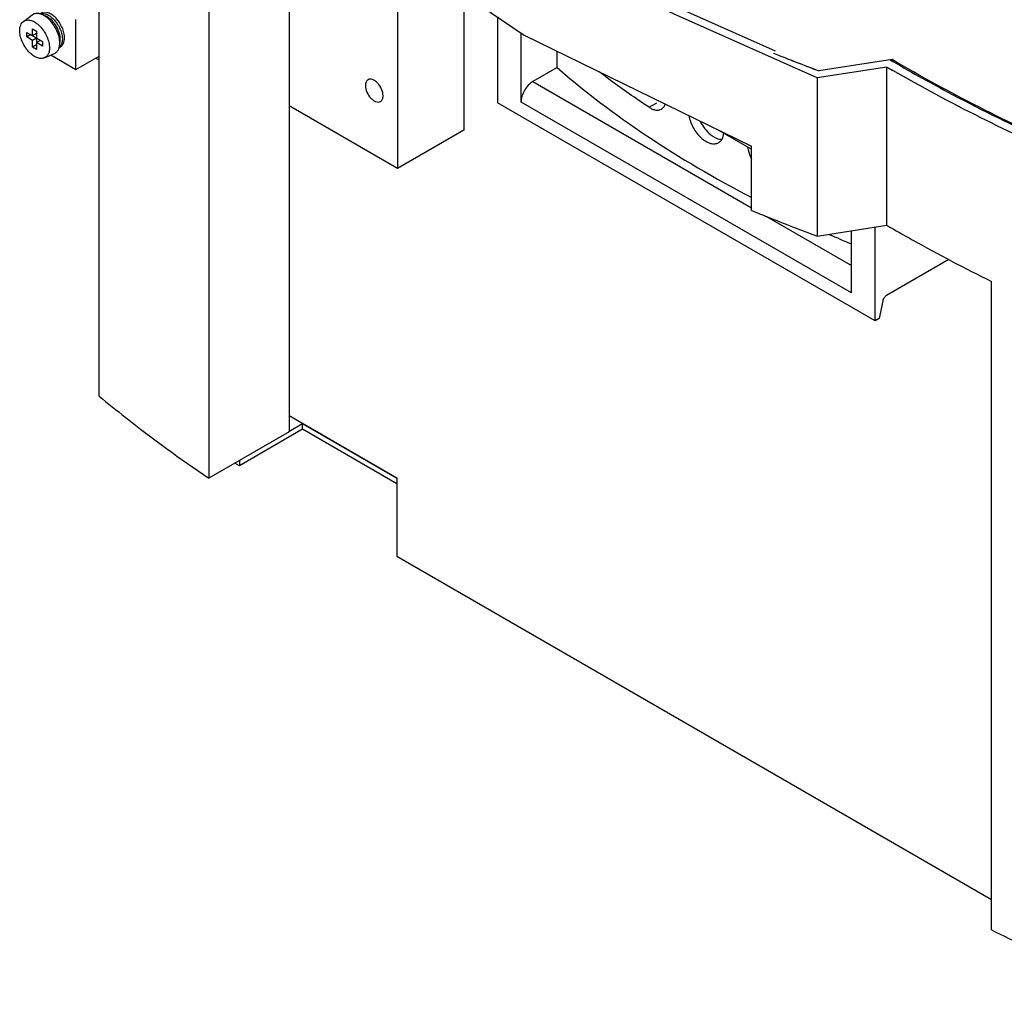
# Model space of a CAD drawing. Header units: millimetres. Extents: x 121 to 402, y 56 to 674.
# Tile 1 of 12: x 121 to 298, y 92 to 267. Entities that reach past the tile are written whole.
import ezdxf

# ---------------------------------------------------------------- set-up
doc = ezdxf.new("R2010")
doc.units = ezdxf.units.MM
doc.header["$LTSCALE"] = 47.495119
doc.layers.get('0').update_dxf_attribs({"linetype": 'CONTINUOUS'})

msp = doc.modelspace()

# ---------------------------------------------------------------- linework, layer by layer
at = {"color": 7, "linetype": 'Continuous'}
for p, q in [((135.35, 199.38), (135.35, 344.38)), ((155.06, 301.19), (155.06, 184.63)), ((177.18, 287.82), (211.7, 264.24)), ((169.47, 282.83), (169.47, 192.95)), ((188.93, 279.79), (188.93, 240.31)), ((200.87, 271.64), (200.87, 247.2)), ((264.35, 256.59), (230.16, 271.85)), ((256.88, 261.34), (233.95, 271.61)), ((121.75, 266.73), (123.33, 267.88)), ((206.91, 267.51), (206.91, 252.09)), ((131.18, 258.09), (131.18, 267.07)), ((122.34, 264.74), (125.17, 263.11)), ((122.34, 263.93), (122.34, 264.74)), ((123.05, 264.34), (122.34, 263.93)), ((123.4, 263.31), (122.34, 263.93)), ((123.4, 265.36), (124.11, 264.95)), ((123.4, 264.13), (123.4, 265.36)), ((124.11, 264.54), (123.4, 264.13)), ((124.11, 263.72), (123.4, 263.31)), ((124.11, 264.95), (124.11, 261.68)), ((211.15, 252.23), (211.15, 264.62)), ((211.7, 264.24), (252.55, 244.3)), ((123.4, 262.09), (123.4, 263.31)), ((124.11, 262.5), (123.4, 262.09)), ((124.11, 261.68), (123.4, 262.09)), ((124.81, 263.31), (124.11, 262.91)), ((125.17, 262.29), (124.11, 262.91)), ((125.17, 263.11), (125.17, 262.29)), ((128.11, 261.99), (128.4, 262.16)), ((125.53, 260.18), (127.32, 260.97)), ((126.68, 260.69), (131.18, 258.09)), ((131.18, 258.09), (135.35, 260.5)), ((217.63, 258.42), (217.63, 261.35)), ((217.63, 258.42), (213.27, 255.9)), ((276.87, 258.52), (264.35, 256.59)), ((277.81, 259.86), (264.69, 257.84)), ((276.87, 230.08), (276.87, 258.52)), ((277.81, 259.63), (277.81, 259.86)), ((264.35, 256.59), (264.35, 228.14)), ((213.27, 255.9), (252.55, 233.22)), ((188.93, 240.31), (169.47, 251.55)), ((274.79, 212.9), (206.91, 252.09)), ((270.55, 217.93), (211.15, 252.23)), ((234.15, 251.29), (235.57, 252.11)), ((200.87, 247.2), (188.93, 240.31)), ((246.33, 247.34), (252.55, 243.75)), ((252.55, 232.76), (252.55, 244.3)), ((255.23, 231.68), (270.55, 222.83)), ((264.35, 228.14), (276.87, 230.08)), ((270.55, 217.93), (270.55, 229.1)), ((274.79, 212.9), (274.79, 229.76)), ((288.01, 223.93), (276.83, 217.48)), ((295.7, 103.44), (295.7, 219.99)), ((276.15, 216.48), (275.5, 213.31)), ((275.5, 213.31), (274.79, 212.9)), ((169.47, 195.91), (188.85, 184.72)), ((169.47, 192.95), (155.06, 184.63)), ((171.9, 193.42), (160.56, 186.87)), ((171.9, 194.4), (169.45, 192.98)), ((188.8, 184.64), (171.9, 194.4)), ((171.9, 193.42), (171.9, 194.4)), ((188.85, 183.64), (171.9, 193.42)), ((160.56, 187.81), (160.56, 186.87)), ((160.56, 186.87), (159.75, 187.34)), ((188.85, 184.72), (188.85, 170.54)), ((295.7, 108.85), (188.85, 170.54))]:
    msp.add_line(p, q, dxfattribs=at)
for centre, radius, start, end in [((401.55, 622.63), 389.62, 248.1419, 249.4358), ((400.74, 620.53), 387.37, 248.1382, 249.4395), ((428.17, 519.24), 301.44, 239.8734, 240.1054), ((365.49, 454.83), 247.08, 246.3784, 247.3922)]:
    msp.add_arc(centre, radius, start, end, dxfattribs=at)
for points, knots in [([(128.28, 262.87), (128.28, 263.22), (128.18, 263.96), (127.8, 265.04), (127.23, 266.08), (126.5, 266.98), (125.68, 267.67), (124.95, 268.04), (124.38, 268.15), (123.99, 268.15), (123.63, 268.07), (123.43, 267.95), (123.33, 267.88)], [0, 0, 0, 0, 0.129948, 0.273067, 0.4215, 0.566349, 0.699397, 0.814971, 0.86593, 0.912881, 0.957008, 1, 1, 1, 1]), ([(124.66, 268.07), (124.75, 268.11), (124.95, 268.16), (125.27, 268.17), (125.6, 268.11), (126.08, 267.95), (126.68, 267.58), (127.34, 266.96), (127.92, 266.19), (128.37, 265.33), (128.66, 264.43), (128.74, 263.83), (128.74, 263.54)], [0, 0, 0, 0, 0.04311, 0.088678, 0.137799, 0.191096, 0.310419, 0.444686, 0.588188, 0.733537, 0.873031, 1, 1, 1, 1]), ([(129.13, 263.76), (129.13, 264.06), (129.04, 264.69), (128.73, 265.62), (128.25, 266.51), (127.64, 267.29), (126.95, 267.9), (126.32, 268.24), (125.83, 268.37), (125.49, 268.4), (125.18, 268.35), (124.99, 268.27), (124.9, 268.22)], [0, 0, 0, 0, 0.128687, 0.270275, 0.417429, 0.561777, 0.695447, 0.812712, 0.864676, 0.91251, 0.95714, 1, 1, 1, 1]), ([(128.36, 263.54), (128.36, 263.75), (128.32, 264.19), (128.08, 265.07), (127.65, 265.93), (127.08, 266.68), (126.59, 267.15), (126.09, 267.52), (125.72, 267.68), (125.55, 267.73)], [0, 0, 0, 0, 0.117688, 0.245579, 0.51616, 0.650468, 0.778044, 0.895297, 1, 1, 1, 1]), ([(121.07, 265.07), (121.07, 265.24), (121.1, 265.58), (121.23, 266.05), (121.44, 266.45), (121.64, 266.65), (121.75, 266.73)], [0, 0, 0, 0, 0.28754, 0.547174, 0.782006, 1, 1, 1, 1]), ([(121.75, 266.73), (121.83, 266.79), (122.03, 266.9), (122.37, 266.98), (122.74, 266.98), (123.28, 266.87), (123.97, 266.52), (124.75, 265.87), (125.44, 265.01), (125.98, 264.03), (126.34, 263.01), (126.43, 262.3), (126.43, 261.97)], [0, 0, 0, 0, 0.042992, 0.087119, 0.13407, 0.18503, 0.300605, 0.433651, 0.578498, 0.72693, 0.87005, 1, 1, 1, 1]), ([(125.53, 260.18), (125.43, 260.13), (125.22, 260.07), (124.88, 260.05), (124.52, 260.1), (124, 260.27), (123.34, 260.66), (122.61, 261.33), (121.98, 262.17), (121.48, 263.11), (121.16, 264.09), (121.07, 264.75), (121.07, 265.07)], [0, 0, 0, 0, 0.043007, 0.088321, 0.137119, 0.190093, 0.308933, 0.443075, 0.586799, 0.732596, 0.872607, 1, 1, 1, 1]), ([(128.4, 262.16), (128.52, 262.23), (128.73, 262.41), (128.96, 262.79), (129.1, 263.25), (129.13, 263.59), (129.13, 263.76)], [0, 0, 0, 0, 0.217767, 0.450947, 0.7102, 1, 1, 1, 1]), ([(126.43, 261.97), (126.43, 261.77), (126.4, 261.37), (126.23, 260.84), (125.94, 260.42), (125.67, 260.24), (125.53, 260.18)], [0, 0, 0, 0, 0.291613, 0.5501, 0.781612, 1, 1, 1, 1]), ([(127.32, 260.97), (127.47, 261.04), (127.76, 261.23), (128.06, 261.67), (128.24, 262.24), (128.28, 262.65), (128.28, 262.87)], [0, 0, 0, 0, 0.218386, 0.449897, 0.708386, 1, 1, 1, 1]), ([(128.74, 263.54), (128.74, 263.38), (128.72, 263.07), (128.61, 262.65), (128.42, 262.29), (128.25, 262.1), (128.15, 262.03)], [0, 0, 0, 0, 0.286788, 0.546467, 0.781783, 1, 1, 1, 1]), ([(128.29, 262.92), (128.3, 262.96), (128.35, 263.17), (128.36, 263.38), (128.36, 263.54)], [0, 0, 0, 0, 0.237117, 1, 1, 1, 1]), ([(135.36, 259.8), (135.3, 259.82), (135.09, 259.92), (134.88, 260.03), (134.73, 260.12)], [0, 0, 0, 0, 0.244533, 1, 1, 1, 1]), ([(217.63, 258.42), (222.73, 254), (233.92, 245.57), (246, 238.51), (252.4, 235.18)], [0, 0, 0, 0, 0.483416, 1, 1, 1, 1]), ([(277.47, 259.81), (280.86, 257.84), (294.97, 249.96), (309.67, 243.16), (321.02, 238.56)], [0, 0, 0, 0, 0.242334, 1, 1, 1, 1]), ([(321.07, 238.68), (317.23, 240.24), (302.46, 246.55), (288.1, 253.84), (277.81, 259.86)], [0, 0, 0, 0, 0.257569, 1, 1, 1, 1]), ([(234.15, 251.29), (233.38, 251.8), (230.35, 253.85), (227.38, 255.99), (225.2, 257.65)], [0, 0, 0, 0, 0.2534, 1, 1, 1, 1]), ([(321.24, 237.06), (317.41, 238.6), (302.63, 244.8), (288.25, 251.98), (277.93, 257.91)], [0, 0, 0, 0, 0.257441, 1, 1, 1, 1]), ([(183.66, 256.23), (183.51, 256.14), (183.24, 255.82), (183.19, 255.42), (183.19, 255.2)], [0, 0, 0, 0, 0.44917, 1, 1, 1, 1]), ([(183.19, 255.2), (183.19, 254.8), (183.41, 253.97), (183.98, 253.08), (184.59, 252.54), (185.06, 252.29), (185.51, 252.2), (185.8, 252.27), (185.91, 252.33)], [0, 0, 0, 0, 0.269904, 0.561308, 0.69545, 0.813135, 0.912853, 1, 1, 1, 1]), ([(186.37, 253.36), (186.37, 253.77), (186.15, 254.6), (185.58, 255.48), (184.97, 256.02), (184.51, 256.28), (184.05, 256.37), (183.77, 256.3), (183.66, 256.23)], [0, 0, 0, 0, 0.269904, 0.561308, 0.69545, 0.813135, 0.912853, 1, 1, 1, 1]), ([(213.27, 255.9), (212.97, 255.73), (212.4, 255.25), (211.74, 254.34), (211.28, 253.31), (211.15, 252.57), (211.15, 252.23)], [0, 0, 0, 0, 0.237239, 0.499998, 0.762758, 1, 1, 1, 1]), ([(185.91, 252.33), (186.06, 252.42), (186.32, 252.75), (186.37, 253.15), (186.37, 253.36)], [0, 0, 0, 0, 0.44917, 1, 1, 1, 1]), ([(234.15, 251.29), (234.34, 251.16), (234.73, 250.95), (235.32, 250.77), (235.89, 250.76), (236.23, 250.88), (236.37, 250.97)], [0, 0, 0, 0, 0.293445, 0.552807, 0.783941, 1, 1, 1, 1]), ([(236.37, 250.97), (236.53, 251.06), (236.81, 251.31), (237, 251.63), (237.08, 251.81)], [0, 0, 0, 0, 0.477017, 1, 1, 1, 1]), ([(241.32, 249.77), (241.39, 249.4), (241.6, 248.66), (242.08, 247.6), (242.72, 246.62), (243.48, 245.79), (244.3, 245.16), (245.14, 244.77), (245.95, 244.67), (246.45, 244.82), (246.65, 244.93)], [0, 0, 0, 0, 0.139333, 0.285755, 0.432509, 0.572928, 0.701385, 0.814431, 0.912213, 1, 1, 1, 1]), ([(243.36, 248.74), (243.59, 248.28), (244.12, 247.42), (244.96, 246.53), (245.71, 246), (246.4, 245.65), (246.97, 245.52), (247.32, 245.54)], [0, 0, 0, 0, 0.288954, 0.561673, 0.686381, 0.801229, 1, 1, 1, 1]), ([(246.65, 244.93), (246.78, 245.01), (247.02, 245.2), (247.3, 245.59), (247.5, 246.07), (247.56, 246.43), (247.58, 246.61)], [0, 0, 0, 0, 0.225235, 0.461764, 0.718287, 1, 1, 1, 1]), ([(251.85, 244.14), (251.87, 243.96), (252.01, 243.22), (252.28, 242.5), (252.54, 241.99)], [0, 0, 0, 0, 0.237263, 1, 1, 1, 1]), ([(252.55, 232.76), (253.52, 232.36), (257.44, 230.77), (261.38, 229.25), (264.35, 228.14)], [0, 0, 0, 0, 0.24836, 1, 1, 1, 1]), ([(276.87, 230.08), (278.39, 229.2), (284.58, 225.68), (290.89, 222.37), (295.7, 219.99)], [0, 0, 0, 0, 0.246386, 1, 1, 1, 1]), ([(276.83, 217.48), (276.66, 217.38), (276.36, 217.07), (276.19, 216.69), (276.15, 216.48)], [0, 0, 0, 0, 0.485749, 1, 1, 1, 1]), ([(135.35, 199.38), (136.9, 198.1), (143.28, 192.93), (149.93, 188.1), (155.06, 184.63)], [0, 0, 0, 0, 0.244802, 1, 1, 1, 1]), ([(295.7, 103.44), (297.76, 102.42), (306.16, 98.38), (314.72, 94.67), (321.24, 92.06)], [0, 0, 0, 0, 0.245932, 1, 1, 1, 1])]:
    msp.add_open_spline(points, degree=3, knots=knots, dxfattribs=at)

doc.saveas('drawing.dxf')
